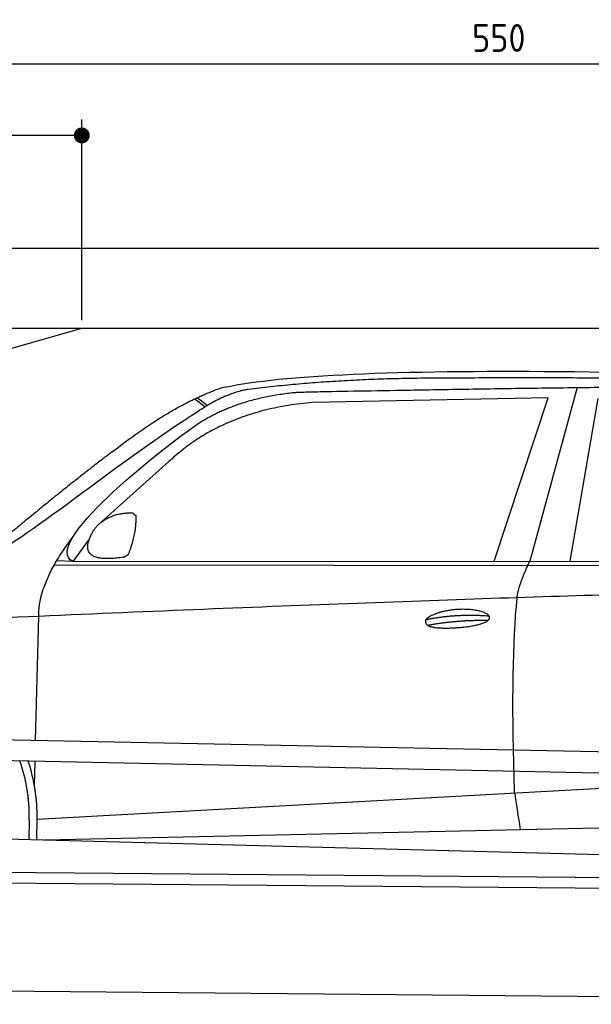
# Model space of a CAD drawing. Header units: millimetres. Extents: x -411 to 6777, y 0 to 6927.
# Tile 4 of 6: x 1744 to 3183, y 4450 to 6927. Entities that reach past the tile are written whole.
import ezdxf

# ---------------------------------------------------------------- set-up
doc = ezdxf.new("R2010")
doc.units = ezdxf.units.MM
doc.layers.add('4', color=3, linetype='Continuous')
for name, color, linetype, lineweight in [('car', 10, 'Continuous', 25), ('Freiraum', 7, 'Continuous', 25), ('Gebäude', 7, 'Continuous', 25), ('Plattform', 7, 'Continuous', 25)]:
    doc.layers.add(name, color=color, linetype=linetype, lineweight=lineweight)
doc.styles.get("Standard").update_dxf_attribs({"font": 'ISOCP.SHX'})
doc.dimstyles.new('GEN-ISO', dxfattribs={"dimscale": 20, "dimtxt": 3.5, "dimasz": 2, "dimexe": 2, "dimexo": 1, "dimgap": 1.5, "dimtad": 1, "dimdec": 1, "dimlfac": 0.1, "dimdsep": 46, "dimtxsty": 'STANDARD', "dimblk": 'PUNKT', "dimcen": 2, "dimclrd": 256, "dimclre": 256, "dimclrt": 2, "dimadec": 0, "dimazin": 0, "dimtp": 0.1, "dimtm": 0.1, "dimtfac": 0.71, "dimtdec": 1, "dimtmove": 2, "dimatfit": 3, "dimldrblk": 'PUNKT', "dimfxl": 2, "dimtolj": 1, "dimarcsym": 0})

# ---------------------------------------------------------------- blocks, each defined once
blk = doc.blocks.new('PUNKT')
at = {"layer": '4', "color": 0, "linetype": 'ByBlock'}
blk.add_line((-0.5, 0), (-1, 0), dxfattribs=at)
at = {"layer": '4', "color": 0, "linetype": 'ByBlock', "const_width": 0.5}
blk.add_lwpolyline([(-0.25, 0, 1), (0.25, 0, 1)], format="xyb", close=True, dxfattribs=at)
blk = doc.blocks.new('*D37')
at = {"layer": '4', "lineweight": -2, "transparency": 16777216}
for p, q in [((200, 6170.9), (200, 6855.8)), ((5700, 6320.9), (5700, 6855.8)), ((240, 6815.8), (5660, 6815.8))]:
    blk.add_line(p, q, dxfattribs=at)
at = {"layer": 'Defpoints', "color": 0, "transparency": 16777216}
for p in [(5700, 6815.8), (5700, 6300.9), (200, 6150.9)]:
    blk.add_point(p, dxfattribs=at)
at = {"layer": '4', "lineweight": -2, "transparency": 16777216, "xscale": 40, "yscale": 40, "zscale": 40, "rotation": 180}
blk.add_blockref('PUNKT', (200, 6815.8), dxfattribs=at)
at = {"layer": '4', "lineweight": -2, "transparency": 16777216, "xscale": 40, "yscale": 40, "zscale": 40}
blk.add_blockref('PUNKT', (5700, 6815.8), dxfattribs=at)
at = {"layer": '4', "color": 2, "transparency": 16777216, "insert": (2950, 6880.8), "char_height": 70, "attachment_point": 5}
blk.add_mtext('550', dxfattribs=at)
blk = doc.blocks.new('Car')
at = {"layer": 'car'}
for p, q in [((3092.2, 6030.1), (2976.9, 5592.1)), ((2135.9, 5995.8), (2161.5, 5976)), ((3019.1, 6003.7), (2425.4, 5986.3)), ((2886.9, 5591.3), (3019.1, 6003.7)), ((3078.6, 5593.1), (3145.7, 6002.9)), ((2130.1, 5993.1), (2156.2, 5972.8)), ((2066, 5834.4), (1896.6, 5680.5)), ((1867.3, 5637), (1826.7, 5581)), ((1826.7, 5581), (4478.5, 5606.7)), ((1779.8, 5571.6), (4423, 5592.7)), ((1826.7, 5581), (1785.5, 5581.7)), ((1736.7, 5129.5), (1742, 5442)), ((1734.8, 5016.5), (1735.8, 5077.1)), ((1742.1, 4931.9), (3611.1, 5051.2)), ((1742.1, 4931.9), (2765.6, 4997.2)), ((1722.5, 4931.1), (1721.6, 4880.7)), ((1742.1, 4931.9), (1741.3, 4880.3)), ((1761.9, 4880), (3647.3, 4938.6)), ((1663.4, 4881.6), (3712.4, 4847))]:
    blk.add_line(p, q, dxfattribs=at)
for centre, radius, start, end in [((2244.4, 5852.7), 174.5, 102.8736, 113.54), ((1318, 4937.9), 404.6, 359.0314, 20.1942), ((1318, 4937.9), 424.2, 359.1908, 19.1882), ((1318, 4937.9), 404.6, 359.0315, 10.2025), ((1318, 4937.9), 424.2, 359.1908, 9.6942)]:
    blk.add_arc(centre, radius, start, end, dxfattribs=at)
for points, degree in [([(2205.6, 6022.9), (2492.6, 6087.1), (3377.7, 6081.9), (4550.2, 6029.4)], 3), ([(2736, 6050.1), (2493.2, 6047.8), (2264.1, 6017.8)], 2), ([(3700.3, 6044.3), (3351.9, 6060.5), (2736, 6050.1)], 2), ([(1922.8, 5857.4), (2062.9, 5968.9), (2174.7, 6012.7)], 2), ([(2264.1, 6017.8), (2207.9, 6008.3), (2140, 5962.4)], 2), ([(2146.6, 5935.7), (2239.8, 5994.3), (2375.3, 6010.7)], 2), ([(2425.4, 5986.3), (2201.5, 5965), (2066, 5834.4)], 2), ([(1626.8, 5603.6), (1662.5, 5600.2), (1962.5, 5851.8), (2140, 5962.4)], 3), ([(1826.7, 5581), (1743.3, 5620.3), (2035.1, 5859.3), (2146.6, 5935.7)], 3), ([(1922.8, 5857.4), (1842.3, 5796.2), (1740.7, 5711.8), (1612.3, 5605.4), (1618.2, 5603.5)], 4), ([(1875.4, 5654.8), (1891.6, 5685.2), (1934.2, 5699.6)], 2), ([(1934.2, 5699.6), (1962.9, 5705.7), (1975.8, 5704.5)], 2), ([(1966.4, 5600.4), (1987.3, 5653.6), (1984.3, 5698.4)], 2), ([(1975.8, 5704.5), (1981.9, 5698.5), (1984.3, 5698.4)], 2), ([(1953, 5592.6), (1830.9, 5572.7), (1875.4, 5654.8)], 2), ([(1742, 5442), (1738.9, 5525.5), (1826.7, 5643.7)], 2), ([(1953, 5592.6), (1959, 5594.4), (1966.4, 5600.4)], 2), ([(2945.8, 5499.9), (2948.6, 5530.9), (2976.9, 5592.1)], 2), ([(4697.8, 5537), (3821.2, 5557.3), (1389.1, 5422.9)], 2), ([(2716.2, 5442.5), (2791.6, 5459.4), (2875.1, 5453.6)], 2), ([(2721.3, 5428.7), (2795.3, 5443.3), (2873.2, 5442.5)], 2)]:
    blk.add_open_spline(points, degree=degree, dxfattribs=at)
for points, degree, knots in [([(2375.3, 6010.7), (2401.8, 6013), (2541.2, 6016.1), (3562.4, 6045.6), (4182.7, 6044.8), (4639.7, 5876.4), (4617.5, 5702.6)], 4, [0.0821318, 0.0821318, 0.0821318, 0.0821318, 0.0821318, 0.258851, 0.508851, 1, 1, 1, 1, 1]), ([(2944.1, 5008.6), (2943.5, 5022.2), (2943, 5035.5), (2942.4, 5048.7), (2935.1, 5238.5), (2936.2, 5388.9), (2945.8, 5499.9)], 3, [0, 0, 0, 0, 0.064923, 0.064923, 0.064923, 1, 1, 1, 1]), ([(2716.2, 5442.5), (2720.4, 5447.6), (2741.4, 5464), (2824.1, 5484.1), (2939.5, 5448), (2830.8, 5419.4), (2746, 5420), (2711.6, 5423.5), (2716.2, 5442.5)], 5, [0, 0, 0, 0, 0, 0, 0.300106, 0.500106, 0.700106, 1, 1, 1, 1, 1, 1]), ([(2944.1, 5008.6), (2944.8, 5003.9), (2945.5, 4999.4), (2946.2, 4995.1), (2946.8, 4991.1), (2947.5, 4987.2), (2948.1, 4983.5), (2952.9, 4953.3), (2956.6, 4931.2), (2959.2, 4917.2)], 3, [-0.000011, -0.000011, -0.000011, -0.000011, 0.107576, 0.107576, 0.107576, 0.206414, 0.206414, 0.206414, 1, 1, 1, 1])]:
    blk.add_open_spline(points, degree=degree, knots=knots, dxfattribs=at)
blk = doc.blocks.new('_Dot')
at = {"color": 0, "linetype": 'ByBlock', "lineweight": -2}
blk.add_line((-0.5, 0), (-1, 0), dxfattribs=at)
at = {"color": 0, "linetype": 'ByBlock', "const_width": 0.5}
blk.add_lwpolyline([(-0.25, 0, 1), (0.25, 0, 1)], format="xyb", close=True, dxfattribs=at)
blk = doc.blocks.new('*D43')
at = {"layer": '4', "lineweight": -2, "transparency": 16777216}
for p, q in [((200, 6170.9), (200, 6675.7)), ((1900, 6170.9), (1900, 6675.7)), ((1860, 6635.7), (240, 6635.7))]:
    blk.add_line(p, q, dxfattribs=at)
at = {"layer": 'Defpoints', "color": 0, "transparency": 16777216}
for p in [(200, 6635.7), (200, 6150.9), (1900, 6150.9)]:
    blk.add_point(p, dxfattribs=at)
at = {"layer": '4', "lineweight": -2, "transparency": 16777216, "xscale": 40, "yscale": 40, "zscale": 40, "rotation": 180}
blk.add_blockref('_Dot', (200, 6635.7), dxfattribs=at)
at = {"layer": '4', "lineweight": -2, "transparency": 16777216, "xscale": 40, "yscale": 40, "zscale": 40}
blk.add_blockref('_Dot', (1900, 6635.7), dxfattribs=at)
at = {"layer": '4', "color": 2, "transparency": 16777216, "insert": (1050, 6700.7), "char_height": 70, "attachment_point": 5}
blk.add_mtext('170', dxfattribs=at)
blk = doc.blocks.new('Plattform OG 6200 550')
at = {"layer": 'Plattform'}
for p, q in [((5482.3, 5039.6), (348.5, 5142)), ((5481.2, 4983.6), (347.5, 5091)), ((440.2, 4793.6), (5395, 4750.4)), ((446, 4766.5), (5394.8, 4723.4)), ((5437.5, 4450), (372.6, 4494.2))]:
    blk.add_line(p, q, dxfattribs=at)
blk = doc.blocks.new('Gebäude_390_GT205')
at = {"layer": 'Freiraum', "linetype": 'Continuous'}
blk.add_lwpolyline([(200, 5900.9), (350, 5900.9), (350, 5750.9), (499.8, 5750.9), (1900, 6150.9)], dxfattribs=at)
at = {"layer": 'Gebäude', "linetype": 'Continuous'}
for p, q in [((5900, 6350.8), (0, 6350.8)), ((200, 6150.9), (5700, 6150.9))]:
    blk.add_line(p, q, dxfattribs=at)

msp = doc.modelspace()

# ---------------------------------------------------------------- block references
at = {"layer": 'car', "rotation": 359.4752422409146}
msp.add_blockref('Car', (0, 0), dxfattribs=at)
at = {"layer": 'Gebäude'}
msp.add_blockref('Gebäude_390_GT205', (0, 0), dxfattribs=at)
at = {"layer": 'Plattform'}
msp.add_blockref('Plattform OG 6200 550', (0, 0), dxfattribs=at)

# ---------------------------------------------------------------- dimensions: what is measured, and where the dimension line sits
at = {"layer": '4'}
for base, p1, p2, override, picture, middle in [((5700, 6815.8), (200, 6150.88), (5700, 6300.88), {"dimtdec": 3, "dimtolj": 0}, '*D37', (2950, 6880.8)), ((200, 6635.7), (1900, 6150.88), (200, 6150.88), {"dimblk1": 'Dot', "dimblk2": 'Dot', "dimsah": 1, "dimtdec": 3, "dimtolj": 0}, '*D43', (1050, 6700.7))]:
    dim = msp.add_linear_dim(base=base, p1=p1, p2=p2, dimstyle='GEN-ISO', override=override, dxfattribs=at)
    dim.commit()
    dim.dimension.update_dxf_attribs({"geometry": picture, "text_midpoint": middle})

doc.saveas('drawing.dxf')
